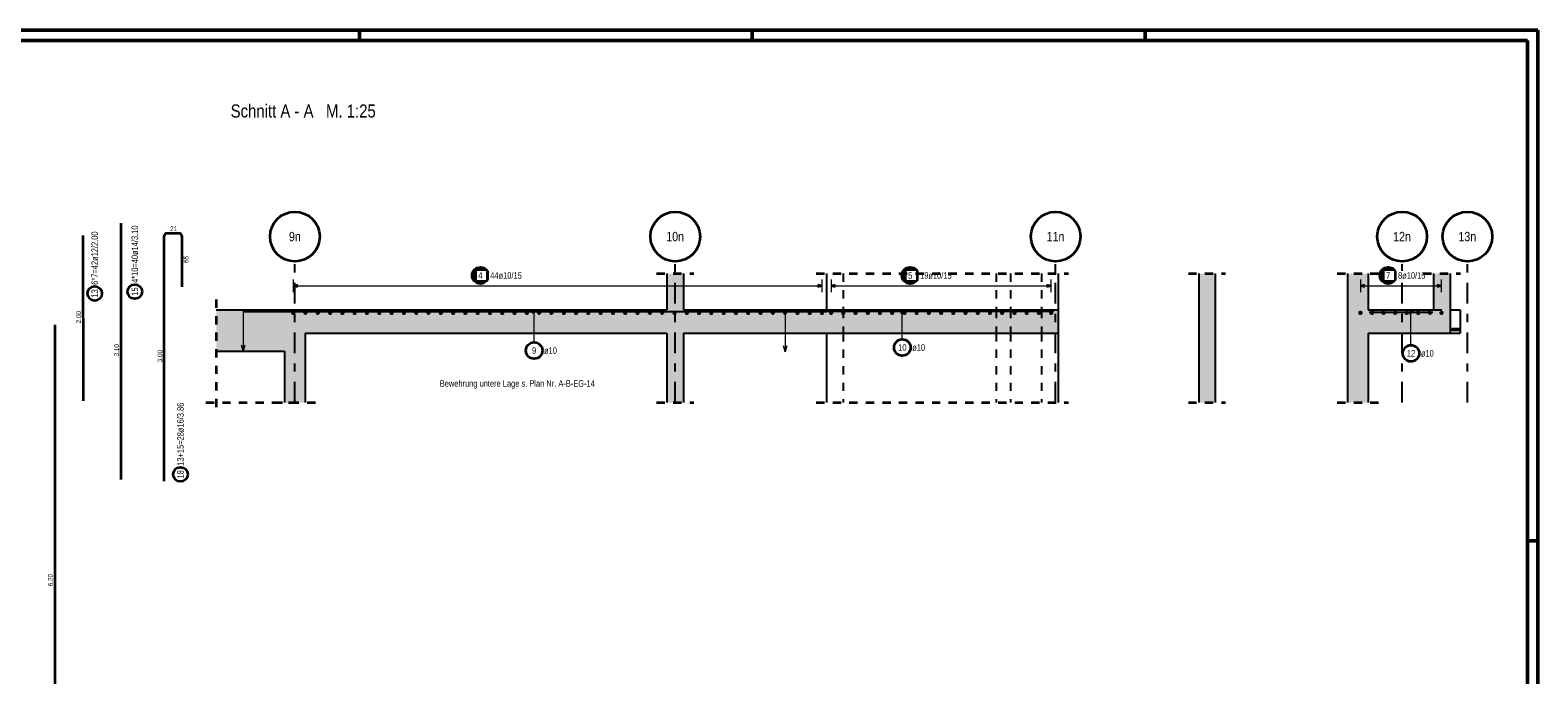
# Model space of a CAD drawing. Header units: millimetres. Extents: x -2.9 to 37.2, y -2.8 to 21.
# Tile 15 of 15: x 18 to 36.2, y 13.2 to 21. Entities that reach past the tile are written whole.
import ezdxf
from ezdxf.enums import TextEntityAlignment as Align

# ---------------------------------------------------------------- set-up
doc = ezdxf.new("R2010")
doc.units = ezdxf.units.MM
doc.linetypes.add('DASHDOTX2', pattern=[2, 1, -0.5, 0, -0.5])
doc.linetypes.add('HIDDEN', pattern=[0.375, 0.25, -0.125])
for name, color, linetype, lineweight in [('Achsen', 7, 'Continuous', 20), ('Mattenbewehrung', 7, 'Continuous', 20), ('Schraffuren', 7, 'Continuous', 20)]:
    doc.layers.add(name, color=color, linetype=linetype, lineweight=lineweight)
doc.styles.add('Arial Narrow', font='ARIALN.TTF')

msp = doc.modelspace()

# ---------------------------------------------------------------- hatches: boundary and pattern name
at = {"layer": 'Achsen', "lineweight": 25, "true_color": 0xffffff}
for points in [[(23.571904, 18.058546), (23.571837, 18.062385), (23.571636, 18.066219), (23.571301, 18.070044), (23.570833, 18.073855), (23.570233, 18.077647), (23.5695, 18.081416), (23.568636, 18.085157), (23.567642, 18.088866), (23.56652, 18.092538), (23.56527, 18.096168), (23.563894, 18.099753), (23.562394, 18.103287), (23.560771, 18.106767), (23.559028, 18.110188), (23.557166, 18.113546), (23.555189, 18.116837), (23.553098, 18.120057), (23.550896, 18.123202), (23.548585, 18.126269), (23.546169, 18.129253), (23.54365, 18.13215), (23.541031, 18.134958), (23.538316, 18.137673), (23.535508, 18.140292), (23.53261, 18.142811), (23.529626, 18.145227), (23.52656, 18.147538), (23.523415, 18.14974), (23.520195, 18.151831), (23.516904, 18.153809), (23.513546, 18.15567), (23.510124, 18.157413), (23.506645, 18.159036), (23.50311, 18.160536), (23.499526, 18.161912), (23.495896, 18.163162), (23.492224, 18.164285), (23.488515, 18.165279), (23.484774, 18.166142), (23.481005, 18.166875), (23.477213, 18.167475), (23.473402, 18.167943), (23.469577, 18.168278), (23.465743, 18.168479), (23.461904, 18.168546), (23.458065, 18.168479), (23.45423, 18.168278), (23.450406, 18.167943), (23.446595, 18.167475), (23.442802, 18.166875), (23.439033, 18.166142), (23.435292, 18.165279), (23.431584, 18.164285), (23.427912, 18.163162), (23.424281, 18.161912), (23.420697, 18.160536), (23.417163, 18.159036), (23.413683, 18.157413), (23.410262, 18.15567), (23.406904, 18.153809), (23.403613, 18.151831), (23.400392, 18.14974), (23.397247, 18.147538), (23.394181, 18.145227), (23.391197, 18.142811), (23.388299, 18.140292), (23.385491, 18.137673), (23.382776, 18.134958), (23.380158, 18.13215), (23.377639, 18.129253), (23.375222, 18.126269), (23.372912, 18.123202), (23.37071, 18.120057), (23.368618, 18.116837), (23.366641, 18.113546), (23.364779, 18.110188), (23.363036, 18.106767), (23.361414, 18.103287), (23.359913, 18.099753), (23.358537, 18.096168), (23.357287, 18.092538), (23.356165, 18.088866), (23.355171, 18.085157), (23.354307, 18.081416), (23.353575, 18.077647), (23.352974, 18.073855), (23.352506, 18.070044), (23.352172, 18.066219), (23.351971, 18.062385), (23.351904, 18.058546), (23.351971, 18.054707), (23.352172, 18.050873), (23.352506, 18.047048), (23.352974, 18.043237), (23.353575, 18.039445), (23.354307, 18.035676), (23.355171, 18.031935), (23.356165, 18.028226), (23.357287, 18.024554), (23.358537, 18.020924), (23.359913, 18.017339), (23.361414, 18.013805), (23.363036, 18.010325), (23.364779, 18.006904), (23.366641, 18.003546), (23.368618, 18.000255), (23.37071, 17.997035), (23.372912, 17.99389), (23.375222, 17.990823), (23.377639, 17.987839), (23.380158, 17.984942), (23.382776, 17.982134), (23.385491, 17.979419), (23.388299, 17.9768), (23.391197, 17.974281), (23.394181, 17.971865), (23.397247, 17.969554), (23.400392, 17.967352), (23.403613, 17.965261), (23.406904, 17.963283), (23.410262, 17.961422), (23.413683, 17.959679), (23.417163, 17.958056), (23.420697, 17.956556), (23.424281, 17.95518), (23.427912, 17.95393), (23.431584, 17.952807), (23.435292, 17.951813), (23.439033, 17.95095), (23.442802, 17.950217), (23.446595, 17.949617), (23.450406, 17.949149), (23.45423, 17.948814), (23.458065, 17.948613), (23.461904, 17.948546), (23.465743, 17.948613), (23.469577, 17.948814), (23.473402, 17.949149), (23.477213, 17.949617), (23.481005, 17.950217), (23.484774, 17.95095), (23.488515, 17.951813), (23.492224, 17.952807), (23.495896, 17.95393), (23.499526, 17.95518), (23.50311, 17.956556), (23.506645, 17.958056), (23.510124, 17.959679), (23.513546, 17.961422), (23.516904, 17.963283), (23.520195, 17.965261), (23.523415, 17.967352), (23.52656, 17.969554), (23.529626, 17.971865), (23.53261, 17.974281), (23.535508, 17.9768), (23.538316, 17.979419), (23.541031, 17.982134), (23.54365, 17.984942), (23.546169, 17.987839), (23.548585, 17.990823), (23.550896, 17.99389), (23.553098, 17.997035), (23.555189, 18.000255), (23.557166, 18.003546), (23.559028, 18.006904), (23.560771, 18.010325), (23.562394, 18.013805), (23.563894, 18.017339), (23.56527, 18.020924), (23.56652, 18.024554), (23.567642, 18.028226), (23.568636, 18.031935), (23.5695, 18.035676), (23.570233, 18.039445), (23.570833, 18.043237), (23.571301, 18.047048), (23.571636, 18.050873)], [(28.769671, 18.058546), (28.769604, 18.062385), (28.769404, 18.066219), (28.769069, 18.070044), (28.768601, 18.073855), (28.768, 18.077647), (28.767268, 18.081416), (28.766404, 18.085157), (28.76541, 18.088866), (28.764288, 18.092538), (28.763038, 18.096168), (28.761662, 18.099753), (28.760161, 18.103287), (28.758539, 18.106767), (28.756796, 18.110188), (28.754934, 18.113546), (28.752957, 18.116837), (28.750866, 18.120057), (28.748663, 18.123202), (28.746353, 18.126269), (28.743936, 18.129253), (28.741417, 18.13215), (28.738799, 18.134958), (28.736084, 18.137673), (28.733276, 18.140292), (28.730378, 18.142811), (28.727394, 18.145227), (28.724328, 18.147538), (28.721183, 18.14974), (28.717963, 18.151831), (28.714671, 18.153809), (28.711313, 18.15567), (28.707892, 18.157413), (28.704413, 18.159036), (28.700878, 18.160536), (28.697294, 18.161912), (28.693663, 18.163162), (28.689992, 18.164285), (28.686283, 18.165279), (28.682542, 18.166142), (28.678773, 18.166875), (28.674981, 18.167475), (28.67117, 18.167943), (28.667345, 18.168278), (28.66351, 18.168479), (28.659671, 18.168546), (28.655833, 18.168479), (28.651998, 18.168278), (28.648173, 18.167943), (28.644362, 18.167475), (28.64057, 18.166875), (28.636801, 18.166142), (28.63306, 18.165279), (28.629351, 18.164285), (28.62568, 18.163162), (28.622049, 18.161912), (28.618465, 18.160536), (28.61493, 18.159036), (28.611451, 18.157413), (28.60803, 18.15567), (28.604671, 18.153809), (28.60138, 18.151831), (28.59816, 18.14974), (28.595015, 18.147538), (28.591949, 18.145227), (28.588965, 18.142811), (28.586067, 18.140292), (28.583259, 18.137673), (28.580544, 18.134958), (28.577926, 18.13215), (28.575407, 18.129253), (28.57299, 18.126269), (28.57068, 18.123202), (28.568477, 18.120057), (28.566386, 18.116837), (28.564409, 18.113546), (28.562547, 18.110188), (28.560804, 18.106767), (28.559181, 18.103287), (28.557681, 18.099753), (28.556305, 18.096168), (28.555055, 18.092538), (28.553933, 18.088866), (28.552939, 18.085157), (28.552075, 18.081416), (28.551343, 18.077647), (28.550742, 18.073855), (28.550274, 18.070044), (28.549939, 18.066219), (28.549738, 18.062385), (28.549671, 18.058546), (28.549738, 18.054707), (28.549939, 18.050873), (28.550274, 18.047048), (28.550742, 18.043237), (28.551343, 18.039445), (28.552075, 18.035676), (28.552939, 18.031935), (28.553933, 18.028226), (28.555055, 18.024554), (28.556305, 18.020924), (28.557681, 18.017339), (28.559181, 18.013805), (28.560804, 18.010325), (28.562547, 18.006904), (28.564409, 18.003546), (28.566386, 18.000255), (28.568477, 17.997035), (28.57068, 17.99389), (28.57299, 17.990823), (28.575407, 17.987839), (28.577926, 17.984942), (28.580544, 17.982134), (28.583259, 17.979419), (28.586067, 17.9768), (28.588965, 17.974281), (28.591949, 17.971865), (28.595015, 17.969554), (28.59816, 17.967352), (28.60138, 17.965261), (28.604671, 17.963283), (28.60803, 17.961422), (28.611451, 17.959679), (28.61493, 17.958056), (28.618465, 17.956556), (28.622049, 17.95518), (28.62568, 17.95393), (28.629351, 17.952807), (28.63306, 17.951813), (28.636801, 17.95095), (28.64057, 17.950217), (28.644362, 17.949617), (28.648173, 17.949149), (28.651998, 17.948814), (28.655833, 17.948613), (28.659671, 17.948546), (28.66351, 17.948613), (28.667345, 17.948814), (28.67117, 17.949149), (28.674981, 17.949617), (28.678773, 17.950217), (28.682542, 17.95095), (28.686283, 17.951813), (28.689992, 17.952807), (28.693663, 17.95393), (28.697294, 17.95518), (28.700878, 17.956556), (28.704413, 17.958056), (28.707892, 17.959679), (28.711313, 17.961422), (28.714671, 17.963283), (28.717963, 17.965261), (28.721183, 17.967352), (28.724328, 17.969554), (28.727394, 17.971865), (28.730378, 17.974281), (28.733276, 17.9768), (28.736084, 17.979419), (28.738799, 17.982134), (28.741417, 17.984942), (28.743936, 17.987839), (28.746353, 17.990823), (28.748663, 17.99389), (28.750866, 17.997035), (28.752957, 18.000255), (28.754934, 18.003546), (28.756796, 18.006904), (28.758539, 18.010325), (28.760161, 18.013805), (28.761662, 18.017339), (28.763038, 18.020924), (28.764288, 18.024554), (28.76541, 18.028226), (28.766404, 18.031935), (28.767268, 18.035676), (28.768, 18.039445), (28.768601, 18.043237), (28.769069, 18.047048), (28.769404, 18.050873)], [(34.549393, 18.058546), (34.549326, 18.062385), (34.549125, 18.066219), (34.548791, 18.070044), (34.548323, 18.073855), (34.547722, 18.077647), (34.54699, 18.081416), (34.546126, 18.085157), (34.545132, 18.088866), (34.544009, 18.092538), (34.542759, 18.096168), (34.541384, 18.099753), (34.539883, 18.103287), (34.538261, 18.106767), (34.536518, 18.110188), (34.534656, 18.113546), (34.532679, 18.116837), (34.530587, 18.120057), (34.528385, 18.123202), (34.526074, 18.126269), (34.523658, 18.129253), (34.521139, 18.13215), (34.518521, 18.134958), (34.515806, 18.137673), (34.512998, 18.140292), (34.5101, 18.142811), (34.507116, 18.145227), (34.50405, 18.147538), (34.500904, 18.14974), (34.497684, 18.151831), (34.494393, 18.153809), (34.491035, 18.15567), (34.487614, 18.157413), (34.484134, 18.159036), (34.4806, 18.160536), (34.477015, 18.161912), (34.473385, 18.163162), (34.469713, 18.164285), (34.466005, 18.165279), (34.462264, 18.166142), (34.458495, 18.166875), (34.454702, 18.167475), (34.450891, 18.167943), (34.447066, 18.168278), (34.443232, 18.168479), (34.439393, 18.168546), (34.435554, 18.168479), (34.43172, 18.168278), (34.427895, 18.167943), (34.424084, 18.167475), (34.420292, 18.166875), (34.416523, 18.166142), (34.412782, 18.165279), (34.409073, 18.164285), (34.405401, 18.163162), (34.401771, 18.161912), (34.398187, 18.160536), (34.394652, 18.159036), (34.391172, 18.157413), (34.387751, 18.15567), (34.384393, 18.153809), (34.381102, 18.151831), (34.377882, 18.14974), (34.374737, 18.147538), (34.371671, 18.145227), (34.368687, 18.142811), (34.365789, 18.140292), (34.362981, 18.137673), (34.360266, 18.134958), (34.357647, 18.13215), (34.355128, 18.129253), (34.352712, 18.126269), (34.350401, 18.123202), (34.348199, 18.120057), (34.346108, 18.116837), (34.34413, 18.113546), (34.342269, 18.110188), (34.340526, 18.106767), (34.338903, 18.103287), (34.337403, 18.099753), (34.336027, 18.096168), (34.334777, 18.092538), (34.333654, 18.088866), (34.332661, 18.085157), (34.331797, 18.081416), (34.331064, 18.077647), (34.330464, 18.073855), (34.329996, 18.070044), (34.329661, 18.066219), (34.32946, 18.062385), (34.329393, 18.058546), (34.32946, 18.054707), (34.329661, 18.050873), (34.329996, 18.047048), (34.330464, 18.043237), (34.331064, 18.039445), (34.331797, 18.035676), (34.332661, 18.031935), (34.333654, 18.028226), (34.334777, 18.024554), (34.336027, 18.020924), (34.337403, 18.017339), (34.338903, 18.013805), (34.340526, 18.010325), (34.342269, 18.006904), (34.34413, 18.003546), (34.346108, 18.000255), (34.348199, 17.997035), (34.350401, 17.99389), (34.352712, 17.990823), (34.355128, 17.987839), (34.357647, 17.984942), (34.360266, 17.982134), (34.362981, 17.979419), (34.365789, 17.9768), (34.368687, 17.974281), (34.371671, 17.971865), (34.374737, 17.969554), (34.377882, 17.967352), (34.381102, 17.965261), (34.384393, 17.963283), (34.387751, 17.961422), (34.391172, 17.959679), (34.394652, 17.958056), (34.398187, 17.956556), (34.401771, 17.95518), (34.405401, 17.95393), (34.409073, 17.952807), (34.412782, 17.951813), (34.416523, 17.95095), (34.420292, 17.950217), (34.424084, 17.949617), (34.427895, 17.949149), (34.43172, 17.948814), (34.435554, 17.948613), (34.439393, 17.948546), (34.443232, 17.948613), (34.447066, 17.948814), (34.450891, 17.949149), (34.454702, 17.949617), (34.458495, 17.950217), (34.462264, 17.95095), (34.466005, 17.951813), (34.469713, 17.952807), (34.473385, 17.95393), (34.477015, 17.95518), (34.4806, 17.956556), (34.484134, 17.958056), (34.487614, 17.959679), (34.491035, 17.961422), (34.494393, 17.963283), (34.497684, 17.965261), (34.500904, 17.967352), (34.50405, 17.969554), (34.507116, 17.971865), (34.5101, 17.974281), (34.512998, 17.9768), (34.515806, 17.979419), (34.518521, 17.982134), (34.521139, 17.984942), (34.523658, 17.987839), (34.526074, 17.990823), (34.528385, 17.99389), (34.530587, 17.997035), (34.532679, 18.000255), (34.534656, 18.003546), (34.536518, 18.006904), (34.538261, 18.010325), (34.539883, 18.013805), (34.541384, 18.017339), (34.542759, 18.020924), (34.544009, 18.024554), (34.545132, 18.028226), (34.546126, 18.031935), (34.54699, 18.035676), (34.547722, 18.039445), (34.548323, 18.043237), (34.548791, 18.047048), (34.549125, 18.050873)]]:
    msp.add_hatch(color=7, dxfattribs=at).paths.add_polyline_path(points)
at = {"layer": 'Schraffuren', "lineweight": 25, "true_color": 0xd7ffd7}
for points in [[(25.718905, 17.642004), (25.918905, 17.642004), (25.918906, 18.080661), (25.718906, 18.080661)], [(32.148849, 17.642004), (32.348849, 17.642004), (32.348849, 18.080661), (32.148849, 18.080661)], [(33.948849, 17.642004), (34.198849, 17.642004), (34.198849, 18.080661), (33.948849, 18.080661)], [(34.989203, 17.642004), (35.189203, 17.642004), (35.189203, 18.080661), (34.989203, 18.080661)], [(20.26728, 17.142004), (21.343849, 17.142004), (21.343849, 17.642004), (20.26728, 17.642004)], [(21.343849, 17.362004), (30.448849, 17.362004), (30.448849, 17.642004), (21.343849, 17.642004)], [(32.148849, 17.362004), (32.348666, 17.362004), (32.348666, 17.642004), (32.148849, 17.642004)], [(33.948849, 17.362004), (35.189203, 17.362004), (35.189203, 17.642004), (33.948849, 17.642004)], [(25.718906, 16.5204), (25.918906, 16.5204), (25.918906, 17.362004), (25.718906, 17.362004)], [(32.148849, 16.5204), (32.348849, 16.5204), (32.348849, 17.362004), (32.148849, 17.362004)], [(33.949025, 16.5204), (34.199025, 16.5204), (34.199025, 17.361997), (33.949025, 17.362004)], [(21.093849, 16.5204), (21.343849, 16.5204), (21.343849, 17.142004), (21.093849, 17.142004)]]:
    msp.add_hatch(color=254, dxfattribs=at).paths.add_polyline_path(points)

# ---------------------------------------------------------------- linework, layer by layer
at = {"color": 4, "linetype": 'Continuous', "lineweight": 50}
for p, q in [((36.25, 21.025), (0, 21.025)), ((22, 21.025), (22, 20.9)), ((26.75, 21.025), (26.75, 20.9)), ((31.5, 21.025), (31.5, 20.9)), ((36.25, 0), (36.25, 21.025)), ((36.125, 20.9), (0.5, 20.9)), ((36.125, 0.125), (36.125, 20.9)), ((36.25, 14.85), (36.125, 14.85))]:
    msp.add_line(p, q, dxfattribs=at)
at = {"color": 2, "linetype": 'HIDDEN', "lineweight": 35, "ltscale": 0.25}
for p, q in [((25.593905, 18.080661), (26.043905, 18.080661)), ((32.023849, 18.080661), (32.473849, 18.080661)), ((33.823849, 18.080661), (34.323849, 18.080661)), ((20.26728, 17.767004), (20.26728, 16.3954)), ((20.14228, 16.5204), (21.218843, 16.5204)), ((20.968843, 16.5204), (21.468849, 16.5204)), ((25.593906, 16.5204), (26.043906, 16.5204)), ((27.523849, 16.5204), (30.573849, 16.5204)), ((32.023849, 16.5204), (32.473849, 16.5204)), ((33.824025, 16.5204), (34.324025, 16.5204))]:
    msp.add_line(p, q, dxfattribs=at)
at = {"color": 3, "linetype": 'Continuous', "lineweight": 25}
for p, q in [((27.648849, 18.080661), (27.648849, 17.642004)), ((30.448849, 18.080661), (30.448849, 17.642004)), ((35.189203, 17.642004), (35.309203, 17.642004)), ((35.309203, 17.642004), (35.309203, 17.362004)), ((27.648849, 17.361998), (27.648849, 16.5204)), ((30.448849, 17.362004), (30.448849, 16.5204)), ((35.189203, 17.362004), (35.309203, 17.362004))]:
    msp.add_line(p, q, dxfattribs=at)
at = {"color": 3, "linetype": 'HIDDEN', "lineweight": 25, "ltscale": 0.25}
for p, q in [((27.848849, 18.080661), (27.848849, 17.642004)), ((29.69871, 18.080661), (29.69871, 17.642004)), ((29.873712, 18.080661), (29.873712, 17.642004)), ((30.248849, 18.080661), (30.248849, 17.642004)), ((27.848707, 17.642004), (27.848707, 17.362004)), ((29.69871, 17.642004), (29.69871, 17.362004)), ((29.873712, 17.642004), (29.873712, 17.362004)), ((30.248711, 17.642004), (30.248711, 17.362004)), ((34.989203, 17.642004), (35.189203, 17.642004)), ((27.848849, 17.361998), (27.848849, 16.5204)), ((29.69871, 17.362004), (29.69871, 16.5204)), ((29.873712, 17.362004), (29.873712, 16.5204)), ((30.248849, 17.361998), (30.248849, 16.5204)), ((35.199184, 17.414322), (35.199184, 17.413527)), ((35.309203, 17.414225), (35.199184, 17.414223)), ((35.199184, 17.413527), (35.199184, 17.411254)), ((35.199184, 17.411254), (35.199184, 17.40785)), ((35.199184, 17.40785), (35.199184, 17.403833)), ((35.199184, 17.403833), (35.199184, 17.399814)), ((35.199184, 17.399814), (35.199184, 17.396405)), ((35.199184, 17.396405), (35.199184, 17.394126)), ((35.199184, 17.394126), (35.199185, 17.393322)), ((35.309203, 17.393225), (35.199184, 17.393223)), ((35.199185, 17.393322), (35.199185, 17.393223))]:
    msp.add_line(p, q, dxfattribs=at)
at = {"layer": 'Achsen', "color": 2, "linetype": 'Continuous', "lineweight": 35}
for p, q in [((19.115649, 18.690402), (19.115649, 15.590402)), ((18.656667, 18.540362), (18.657661, 16.540855)), ((19.640112, 15.570412), (19.640112, 18.538412)), ((19.672112, 18.570412), (19.818107, 18.570412)), ((19.850107, 18.538412), (19.85011, 17.920412)), ((18.315696, 17.46118), (18.315696, 11.26118))]:
    msp.add_line(p, q, dxfattribs=at)
at = {"layer": 'Achsen', "color": 3, "linetype": 'DASHDOTX2', "lineweight": 25, "ltscale": 0.25}
for p, q in [((21.218898, 16.5204), (21.218898, 18.229064)), ((25.818898, 16.5204), (25.818898, 18.229064)), ((30.418898, 16.5204), (30.418898, 18.229064)), ((34.608898, 16.5204), (34.608898, 18.229064)), ((35.398898, 16.5204), (35.398898, 18.229064))]:
    msp.add_line(p, q, dxfattribs=at)
at = {"layer": 'Achsen', "color": 5, "linetype": 'Continuous', "lineweight": 18}
for p, q in [((21.198849, 18.008546), (21.198849, 17.858546)), ((21.198849, 17.933546), (27.593844, 17.933546)), ((27.593844, 17.858546), (27.593844, 18.008546)), ((27.703849, 18.008546), (27.703849, 17.858546)), ((27.703849, 17.933546), (30.363896, 17.933546)), ((30.363896, 17.858546), (30.363896, 18.008546)), ((34.104025, 18.008546), (34.104025, 17.858546)), ((34.104025, 17.933546), (35.084203, 17.933546)), ((35.084203, 17.858546), (35.084203, 18.008546)), ((24.112205, 17.250751), (24.112205, 17.647004)), ((28.564662, 17.287246), (28.564662, 17.647004)), ((34.716015, 17.217124), (34.716015, 17.637004))]:
    msp.add_line(p, q, dxfattribs=at)
at = {"layer": 'Achsen', "color": 3, "linetype": 'Continuous', "lineweight": 25}
for p, q in [((21.248849, 17.946943), (21.198849, 17.933546)), ((21.198849, 17.933546), (21.248849, 17.920149)), ((27.593844, 17.933546), (27.543844, 17.946943)), ((27.543844, 17.920149), (27.593844, 17.933546)), ((27.753849, 17.946943), (27.703849, 17.933546)), ((27.703849, 17.933546), (27.753849, 17.920149)), ((30.363896, 17.933546), (30.313896, 17.946943)), ((30.313896, 17.920149), (30.363896, 17.933546)), ((34.154025, 17.946943), (34.104025, 17.933546)), ((34.104025, 17.933546), (34.154025, 17.920149)), ((35.084203, 17.933546), (35.034203, 17.946943)), ((35.034203, 17.920149), (35.084203, 17.933546)), ((20.598849, 17.622004), (27.648849, 17.622004)), ((24.134303, 17.644102), (24.090108, 17.599907)), ((30.398849, 17.622004), (27.098849, 17.622004)), ((27.648849, 17.622004), (27.648849, 17.622004)), ((28.58676, 17.644102), (28.542565, 17.599907)), ((34.979203, 17.612004), (34.208849, 17.612004)), ((34.738112, 17.634102), (34.693918, 17.589907))]:
    msp.add_line(p, q, dxfattribs=at)
at = {"layer": 'Achsen', "color": 9, "linetype": 'Continuous', "lineweight": 0}
for p, q in [((20.593843, 17.642004), (20.593843, 17.142004)), ((27.148849, 17.642004), (27.148849, 17.134179)), ((20.593843, 17.142004), (20.573746, 17.217004)), ((20.613939, 17.217004), (20.593843, 17.142004)), ((27.148849, 17.134179), (27.128753, 17.209179)), ((27.168945, 17.209179), (27.148849, 17.134179))]:
    msp.add_line(p, q, dxfattribs=at)
at = {"layer": 'Achsen', "color": 2, "linetype": 'Continuous', "lineweight": 35}
for centre, radius in [((21.218859, 18.529064), 0.3), ((25.818859, 18.529064), 0.3), ((30.418859, 18.529064), 0.3), ((34.608859, 18.529064), 0.3), ((35.398859, 18.529064), 0.3), ((23.461904, 18.058546), 0.1), ((28.659671, 18.058546), 0.1), ((34.439393, 18.058546), 0.1), ((18.797887, 17.841029), 0.0875), ((19.282933, 17.863123), 0.0875), ((24.112205, 17.150751), 0.1), ((28.564662, 17.187246), 0.1), ((34.716015, 17.117124), 0.1), ((19.835028, 15.652561), 0.0875)]:
    msp.add_circle(centre, radius, dxfattribs=at)
at = {"layer": 'Achsen', "color": 4, "linetype": 'Continuous', "lineweight": 50}
for centre, radius in [((21.198849, 17.606999), 0.005), ((21.198849, 17.606999), 0.005), ((21.198849, 17.606999), 0.0045), ((21.198849, 17.606999), 0.0035), ((21.198849, 17.606999), 0.0025), ((21.198849, 17.606999), 0.0015), ((21.198849, 17.606999), 0.0005), ((21.34757, 17.606999), 0.005), ((21.34757, 17.606999), 0.005), ((21.34757, 17.606999), 0.0045), ((21.34757, 17.606999), 0.0035), ((21.34757, 17.606999), 0.0025), ((21.34757, 17.606999), 0.0015), ((21.34757, 17.606999), 0.0005), ((21.496291, 17.606999), 0.005), ((21.496291, 17.606999), 0.005), ((21.496291, 17.606999), 0.0045), ((21.496291, 17.606999), 0.0035), ((21.496291, 17.606999), 0.0025), ((21.496291, 17.606999), 0.0015), ((21.496291, 17.606999), 0.0005), ((21.645011, 17.606999), 0.005), ((21.645011, 17.606999), 0.005), ((21.645011, 17.606999), 0.0045), ((21.645011, 17.606999), 0.0035), ((21.645011, 17.606999), 0.0025), ((21.645011, 17.606999), 0.0015), ((21.645011, 17.606999), 0.0005), ((21.793732, 17.606999), 0.005), ((21.793732, 17.606999), 0.005), ((21.793732, 17.606999), 0.0045), ((21.793732, 17.606999), 0.0035), ((21.793732, 17.606999), 0.0025), ((21.793732, 17.606999), 0.0015), ((21.793732, 17.606999), 0.0005), ((21.942453, 17.606999), 0.005), ((21.942453, 17.606999), 0.005), ((21.942453, 17.606999), 0.0045), ((21.942453, 17.606999), 0.0035), ((21.942453, 17.606999), 0.0025), ((21.942453, 17.606999), 0.0015), ((21.942453, 17.606999), 0.0005), ((22.091174, 17.606999), 0.005), ((22.091174, 17.606999), 0.005), ((22.091174, 17.606999), 0.0045), ((22.091174, 17.606999), 0.0035), ((22.091174, 17.606999), 0.0025), ((22.091174, 17.606999), 0.0015), ((22.091174, 17.606999), 0.0005), ((22.239895, 17.606999), 0.005), ((22.239895, 17.606999), 0.005), ((22.239895, 17.606999), 0.0045), ((22.239895, 17.606999), 0.0035), ((22.239895, 17.606999), 0.0025), ((22.239895, 17.606999), 0.0015), ((22.239895, 17.606999), 0.0005), ((22.388616, 17.606999), 0.005), ((22.388616, 17.606999), 0.005), ((22.388616, 17.606999), 0.0045), ((22.388616, 17.606999), 0.0035), ((22.388616, 17.606999), 0.0025), ((22.388616, 17.606999), 0.0015), ((22.388616, 17.606999), 0.0005), ((22.537336, 17.606999), 0.005), ((22.537336, 17.606999), 0.005), ((22.537336, 17.606999), 0.0045), ((22.537336, 17.606999), 0.0035), ((22.537336, 17.606999), 0.0025), ((22.537336, 17.606999), 0.0015), ((22.537336, 17.606999), 0.0005), ((22.686057, 17.606999), 0.005), ((22.686057, 17.606999), 0.005), ((22.686057, 17.606999), 0.0045), ((22.686057, 17.606999), 0.0035), ((22.686057, 17.606999), 0.0025), ((22.686057, 17.606999), 0.0015), ((22.686057, 17.606999), 0.0005), ((22.834778, 17.606999), 0.005), ((22.834778, 17.606999), 0.005), ((22.834778, 17.606999), 0.0045), ((22.834778, 17.606999), 0.0035), ((22.834778, 17.606999), 0.0025), ((22.834778, 17.606999), 0.0015), ((22.834778, 17.606999), 0.0005), ((22.983499, 17.606999), 0.005), ((22.983499, 17.606999), 0.005), ((22.983499, 17.606999), 0.0045), ((22.983499, 17.606999), 0.0035), ((22.983499, 17.606999), 0.0025), ((22.983499, 17.606999), 0.0015), ((22.983499, 17.606999), 0.0005), ((23.13222, 17.606999), 0.005), ((23.13222, 17.606999), 0.005), ((23.13222, 17.606999), 0.0045), ((23.13222, 17.606999), 0.0035), ((23.13222, 17.606999), 0.0025), ((23.13222, 17.606999), 0.0015), ((23.13222, 17.606999), 0.0005), ((23.280941, 17.606999), 0.005), ((23.280941, 17.606999), 0.005), ((23.280941, 17.606999), 0.0045), ((23.280941, 17.606999), 0.0035), ((23.280941, 17.606999), 0.0025), ((23.280941, 17.606999), 0.0015), ((23.280941, 17.606999), 0.0005), ((23.429661, 17.606999), 0.005), ((23.429661, 17.606999), 0.005), ((23.429661, 17.606999), 0.0045), ((23.429661, 17.606999), 0.0035), ((23.429661, 17.606999), 0.0025), ((23.429661, 17.606999), 0.0015), ((23.429661, 17.606999), 0.0005), ((23.578382, 17.606999), 0.005), ((23.578382, 17.606999), 0.005), ((23.578382, 17.606999), 0.0045), ((23.578382, 17.606999), 0.0035), ((23.578382, 17.606999), 0.0025), ((23.578382, 17.606999), 0.0015), ((23.578382, 17.606999), 0.0005), ((23.727103, 17.606999), 0.005), ((23.727103, 17.606999), 0.005), ((23.727103, 17.606999), 0.0045), ((23.727103, 17.606999), 0.0035), ((23.727103, 17.606999), 0.0025), ((23.727103, 17.606999), 0.0015), ((23.727103, 17.606999), 0.0005), ((23.875824, 17.606999), 0.005), ((23.875824, 17.606999), 0.005), ((23.875824, 17.606999), 0.0045), ((23.875824, 17.606999), 0.0035), ((23.875824, 17.606999), 0.0025), ((23.875824, 17.606999), 0.0015), ((23.875824, 17.606999), 0.0005), ((24.024545, 17.606999), 0.005), ((24.024545, 17.606999), 0.005), ((24.024545, 17.606999), 0.0045), ((24.024545, 17.606999), 0.0035), ((24.024545, 17.606999), 0.0025), ((24.024545, 17.606999), 0.0015), ((24.024545, 17.606999), 0.0005), ((24.173265, 17.606999), 0.005), ((24.173265, 17.606999), 0.005), ((24.173265, 17.606999), 0.0045), ((24.173265, 17.606999), 0.0035), ((24.173265, 17.606999), 0.0025), ((24.173265, 17.606999), 0.0015), ((24.173265, 17.606999), 0.0005), ((24.321986, 17.606999), 0.005), ((24.321986, 17.606999), 0.005), ((24.321986, 17.606999), 0.0045), ((24.321986, 17.606999), 0.0035), ((24.321986, 17.606999), 0.0025), ((24.321986, 17.606999), 0.0015), ((24.321986, 17.606999), 0.0005), ((24.470707, 17.606999), 0.005), ((24.470707, 17.606999), 0.005), ((24.470707, 17.606999), 0.0045), ((24.470707, 17.606999), 0.0035), ((24.470707, 17.606999), 0.0025), ((24.470707, 17.606999), 0.0015), ((24.470707, 17.606999), 0.0005), ((24.619428, 17.606999), 0.005), ((24.619428, 17.606999), 0.005), ((24.619428, 17.606999), 0.0045), ((24.619428, 17.606999), 0.0035), ((24.619428, 17.606999), 0.0025), ((24.619428, 17.606999), 0.0015), ((24.619428, 17.606999), 0.0005), ((24.768149, 17.606999), 0.005), ((24.768149, 17.606999), 0.005), ((24.768149, 17.606999), 0.0045), ((24.768149, 17.606999), 0.0035), ((24.768149, 17.606999), 0.0025), ((24.768149, 17.606999), 0.0015), ((24.768149, 17.606999), 0.0005), ((24.91687, 17.606999), 0.005), ((24.91687, 17.606999), 0.005), ((24.91687, 17.606999), 0.0045), ((24.91687, 17.606999), 0.0035), ((24.91687, 17.606999), 0.0025), ((24.91687, 17.606999), 0.0015), ((24.91687, 17.606999), 0.0005), ((25.06559, 17.606999), 0.005), ((25.06559, 17.606999), 0.005), ((25.06559, 17.606999), 0.0045), ((25.06559, 17.606999), 0.0035), ((25.06559, 17.606999), 0.0025), ((25.06559, 17.606999), 0.0015), ((25.06559, 17.606999), 0.0005), ((25.214311, 17.606999), 0.005), ((25.214311, 17.606999), 0.005), ((25.214311, 17.606999), 0.0045), ((25.214311, 17.606999), 0.0035), ((25.214311, 17.606999), 0.0025), ((25.214311, 17.606999), 0.0015), ((25.214311, 17.606999), 0.0005), ((25.363032, 17.606999), 0.005), ((25.363032, 17.606999), 0.005), ((25.363032, 17.606999), 0.0045), ((25.363032, 17.606999), 0.0035), ((25.363032, 17.606999), 0.0025), ((25.363032, 17.606999), 0.0015), ((25.363032, 17.606999), 0.0005), ((25.511753, 17.606999), 0.005), ((25.511753, 17.606999), 0.005), ((25.511753, 17.606999), 0.0045), ((25.511753, 17.606999), 0.0035), ((25.511753, 17.606999), 0.0025), ((25.511753, 17.606999), 0.0015), ((25.511753, 17.606999), 0.0005), ((25.660474, 17.606999), 0.005), ((25.660474, 17.606999), 0.005), ((25.660474, 17.606999), 0.0045), ((25.660474, 17.606999), 0.0035), ((25.660474, 17.606999), 0.0025), ((25.660474, 17.606999), 0.0015), ((25.660474, 17.606999), 0.0005), ((25.809195, 17.606999), 0.005), ((25.809195, 17.606999), 0.005), ((25.809195, 17.606999), 0.0045), ((25.809195, 17.606999), 0.0035), ((25.809195, 17.606999), 0.0025), ((25.809195, 17.606999), 0.0015), ((25.809195, 17.606999), 0.0005), ((25.957915, 17.606999), 0.005), ((25.957915, 17.606999), 0.005), ((25.957915, 17.606999), 0.0045), ((25.957915, 17.606999), 0.0035), ((25.957915, 17.606999), 0.0025), ((25.957915, 17.606999), 0.0015), ((25.957915, 17.606999), 0.0005), ((26.106636, 17.606999), 0.005), ((26.106636, 17.606999), 0.005), ((26.106636, 17.606999), 0.0045), ((26.106636, 17.606999), 0.0035), ((26.106636, 17.606999), 0.0025), ((26.106636, 17.606999), 0.0015), ((26.106636, 17.606999), 0.0005), ((26.255357, 17.606999), 0.005), ((26.255357, 17.606999), 0.005), ((26.255357, 17.606999), 0.0045), ((26.255357, 17.606999), 0.0035), ((26.255357, 17.606999), 0.0025), ((26.255357, 17.606999), 0.0015), ((26.255357, 17.606999), 0.0005), ((26.404078, 17.606999), 0.005), ((26.404078, 17.606999), 0.005), ((26.404078, 17.606999), 0.0045), ((26.404078, 17.606999), 0.0035), ((26.404078, 17.606999), 0.0025), ((26.404078, 17.606999), 0.0015), ((26.404078, 17.606999), 0.0005), ((26.552799, 17.606999), 0.005), ((26.552799, 17.606999), 0.005), ((26.552799, 17.606999), 0.0045), ((26.552799, 17.606999), 0.0035), ((26.552799, 17.606999), 0.0025), ((26.552799, 17.606999), 0.0015), ((26.552799, 17.606999), 0.0005), ((26.701519, 17.606999), 0.005), ((26.701519, 17.606999), 0.005), ((26.701519, 17.606999), 0.0045), ((26.701519, 17.606999), 0.0035), ((26.701519, 17.606999), 0.0025), ((26.701519, 17.606999), 0.0015), ((26.701519, 17.606999), 0.0005), ((26.85024, 17.606999), 0.005), ((26.85024, 17.606999), 0.005), ((26.85024, 17.606999), 0.0045), ((26.85024, 17.606999), 0.0035), ((26.85024, 17.606999), 0.0025), ((26.85024, 17.606999), 0.0015), ((26.85024, 17.606999), 0.0005), ((26.998961, 17.606999), 0.005), ((26.998961, 17.606999), 0.005), ((26.998961, 17.606999), 0.0045), ((26.998961, 17.606999), 0.0035), ((26.998961, 17.606999), 0.0025), ((26.998961, 17.606999), 0.0015), ((26.998961, 17.606999), 0.0005), ((27.147682, 17.606999), 0.005), ((27.147682, 17.606999), 0.005), ((27.147682, 17.606999), 0.0045), ((27.147682, 17.606999), 0.0035), ((27.147682, 17.606999), 0.0025), ((27.147682, 17.606999), 0.0015), ((27.147682, 17.606999), 0.0005), ((27.296403, 17.606999), 0.005), ((27.296403, 17.606999), 0.005), ((27.296403, 17.606999), 0.0045), ((27.296403, 17.606999), 0.0035), ((27.296403, 17.606999), 0.0025), ((27.296403, 17.606999), 0.0015), ((27.296403, 17.606999), 0.0005), ((27.445124, 17.606999), 0.005), ((27.445124, 17.606999), 0.005), ((27.445124, 17.606999), 0.0045), ((27.445124, 17.606999), 0.0035), ((27.445124, 17.606999), 0.0025), ((27.445124, 17.606999), 0.0015), ((27.445124, 17.606999), 0.0005), ((27.593844, 17.606999), 0.005), ((27.593844, 17.606999), 0.005), ((27.593844, 17.606999), 0.0045), ((27.593844, 17.606999), 0.0035), ((27.593844, 17.606999), 0.0025), ((27.593844, 17.606999), 0.0015), ((27.593844, 17.606999), 0.0005), ((27.703849, 17.606998), 0.005), ((27.703849, 17.606998), 0.005), ((27.703849, 17.606998), 0.0045), ((27.703849, 17.606998), 0.0035), ((27.703849, 17.606998), 0.0025), ((27.703849, 17.606998), 0.0015), ((27.703849, 17.606998), 0.0005), ((27.851629, 17.606998), 0.005), ((27.851629, 17.606998), 0.005), ((27.851629, 17.606998), 0.0045), ((27.851629, 17.606998), 0.0035), ((27.851629, 17.606998), 0.0025), ((27.851629, 17.606998), 0.0015), ((27.851629, 17.606998), 0.0005), ((27.99941, 17.606998), 0.005), ((27.99941, 17.606998), 0.005), ((27.99941, 17.606998), 0.0045), ((27.99941, 17.606998), 0.0035), ((27.99941, 17.606998), 0.0025), ((27.99941, 17.606998), 0.0015), ((27.99941, 17.606998), 0.0005), ((28.14719, 17.606998), 0.005), ((28.14719, 17.606998), 0.005), ((28.14719, 17.606998), 0.0045), ((28.14719, 17.606998), 0.0035), ((28.14719, 17.606998), 0.0025), ((28.14719, 17.606998), 0.0015), ((28.14719, 17.606998), 0.0005), ((28.29497, 17.606998), 0.005), ((28.29497, 17.606998), 0.005), ((28.29497, 17.606998), 0.0045), ((28.29497, 17.606998), 0.0035), ((28.29497, 17.606998), 0.0025), ((28.29497, 17.606998), 0.0015), ((28.29497, 17.606998), 0.0005), ((28.442751, 17.606998), 0.005), ((28.442751, 17.606998), 0.005), ((28.442751, 17.606998), 0.0045), ((28.442751, 17.606998), 0.0035), ((28.442751, 17.606998), 0.0025), ((28.442751, 17.606998), 0.0015), ((28.442751, 17.606998), 0.0005), ((28.590531, 17.606998), 0.005), ((28.590531, 17.606998), 0.005), ((28.590531, 17.606998), 0.0045), ((28.590531, 17.606998), 0.0035), ((28.590531, 17.606998), 0.0025), ((28.590531, 17.606998), 0.0015), ((28.590531, 17.606998), 0.0005), ((28.738312, 17.606998), 0.005), ((28.738312, 17.606998), 0.005), ((28.738312, 17.606998), 0.0045), ((28.738312, 17.606998), 0.0035), ((28.738312, 17.606998), 0.0025), ((28.738312, 17.606998), 0.0015), ((28.738312, 17.606998), 0.0005), ((28.886092, 17.606998), 0.005), ((28.886092, 17.606998), 0.005), ((28.886092, 17.606998), 0.0045), ((28.886092, 17.606998), 0.0035), ((28.886092, 17.606998), 0.0025), ((28.886092, 17.606998), 0.0015), ((28.886092, 17.606998), 0.0005), ((29.033872, 17.606998), 0.005), ((29.033872, 17.606998), 0.005), ((29.033872, 17.606998), 0.0045), ((29.033872, 17.606998), 0.0035), ((29.033872, 17.606998), 0.0025), ((29.033872, 17.606998), 0.0015), ((29.033872, 17.606998), 0.0005), ((29.181653, 17.606998), 0.005), ((29.181653, 17.606998), 0.005), ((29.181653, 17.606998), 0.0045), ((29.181653, 17.606998), 0.0035), ((29.181653, 17.606998), 0.0025), ((29.181653, 17.606998), 0.0015), ((29.181653, 17.606998), 0.0005), ((29.329433, 17.606998), 0.005), ((29.329433, 17.606998), 0.005), ((29.329433, 17.606998), 0.0045), ((29.329433, 17.606998), 0.0035), ((29.329433, 17.606998), 0.0025), ((29.329433, 17.606998), 0.0015), ((29.329433, 17.606998), 0.0005), ((29.477214, 17.606998), 0.005), ((29.477214, 17.606998), 0.005), ((29.477214, 17.606998), 0.0045), ((29.477214, 17.606998), 0.0035), ((29.477214, 17.606998), 0.0025), ((29.477214, 17.606998), 0.0015), ((29.477214, 17.606998), 0.0005), ((29.624994, 17.606998), 0.005), ((29.624994, 17.606998), 0.005), ((29.624994, 17.606998), 0.0045), ((29.624994, 17.606998), 0.0035), ((29.624994, 17.606998), 0.0025), ((29.624994, 17.606998), 0.0015), ((29.624994, 17.606998), 0.0005), ((29.772774, 17.606998), 0.005), ((29.772774, 17.606998), 0.005), ((29.772774, 17.606998), 0.0045), ((29.772774, 17.606998), 0.0035), ((29.772774, 17.606998), 0.0025), ((29.772774, 17.606998), 0.0015), ((29.772774, 17.606998), 0.0005), ((29.920555, 17.606998), 0.005), ((29.920555, 17.606998), 0.005), ((29.920555, 17.606998), 0.0045), ((29.920555, 17.606998), 0.0035), ((29.920555, 17.606998), 0.0025), ((29.920555, 17.606998), 0.0015), ((29.920555, 17.606998), 0.0005), ((30.068335, 17.606998), 0.005), ((30.068335, 17.606998), 0.005), ((30.068335, 17.606998), 0.0045), ((30.068335, 17.606998), 0.0035), ((30.068335, 17.606998), 0.0025), ((30.068335, 17.606998), 0.0015), ((30.068335, 17.606998), 0.0005), ((30.216116, 17.606998), 0.005), ((30.216116, 17.606998), 0.005), ((30.216116, 17.606998), 0.0045), ((30.216116, 17.606998), 0.0035), ((30.216116, 17.606998), 0.0025), ((30.216116, 17.606998), 0.0015), ((30.216116, 17.606998), 0.0005), ((30.363896, 17.606998), 0.005), ((30.363896, 17.606998), 0.005), ((30.363896, 17.606998), 0.0045), ((30.363896, 17.606998), 0.0035), ((30.363896, 17.606998), 0.0025), ((30.363896, 17.606998), 0.0015), ((30.363896, 17.606998), 0.0005), ((34.104025, 17.606999), 0.005), ((34.104025, 17.606999), 0.005), ((34.104025, 17.606999), 0.0045), ((34.104025, 17.606999), 0.0035), ((34.104025, 17.606999), 0.0025), ((34.104025, 17.606999), 0.0015), ((34.104025, 17.606999), 0.0005), ((34.24405, 17.606999), 0.005), ((34.24405, 17.606999), 0.005), ((34.24405, 17.606999), 0.0045), ((34.24405, 17.606999), 0.0035), ((34.24405, 17.606999), 0.0025), ((34.24405, 17.606999), 0.0015), ((34.24405, 17.606999), 0.0005), ((34.384076, 17.606999), 0.005), ((34.384076, 17.606999), 0.005), ((34.384076, 17.606999), 0.0045), ((34.384076, 17.606999), 0.0035), ((34.384076, 17.606999), 0.0025), ((34.384076, 17.606999), 0.0015), ((34.384076, 17.606999), 0.0005), ((34.524101, 17.606999), 0.005), ((34.524101, 17.606999), 0.005), ((34.524101, 17.606999), 0.0045), ((34.524101, 17.606999), 0.0035), ((34.524101, 17.606999), 0.0025), ((34.524101, 17.606999), 0.0015), ((34.524101, 17.606999), 0.0005), ((34.664126, 17.606999), 0.005), ((34.664126, 17.606999), 0.005), ((34.664126, 17.606999), 0.0045), ((34.664126, 17.606999), 0.0035), ((34.664126, 17.606999), 0.0025), ((34.664126, 17.606999), 0.0015), ((34.664126, 17.606999), 0.0005), ((34.804152, 17.606999), 0.005), ((34.804152, 17.606999), 0.005), ((34.804152, 17.606999), 0.0045), ((34.804152, 17.606999), 0.0035), ((34.804152, 17.606999), 0.0025), ((34.804152, 17.606999), 0.0015), ((34.804152, 17.606999), 0.0005), ((34.944177, 17.606999), 0.005), ((34.944177, 17.606999), 0.005), ((34.944177, 17.606999), 0.0045), ((34.944177, 17.606999), 0.0035), ((34.944177, 17.606999), 0.0025), ((34.944177, 17.606999), 0.0015), ((34.944177, 17.606999), 0.0005), ((35.084203, 17.606999), 0.005), ((35.084203, 17.606999), 0.005), ((35.084203, 17.606999), 0.0045), ((35.084203, 17.606999), 0.0035), ((35.084203, 17.606999), 0.0025), ((35.084203, 17.606999), 0.0015), ((35.084203, 17.606999), 0.0005)]:
    msp.add_circle(centre, radius, dxfattribs=at)
at = {"layer": 'Achsen', "color": 2, "linetype": 'Continuous', "lineweight": 35}
for centre, start, end in [((19.672112, 18.538412), 90, 180), ((19.818107, 18.538412), 0.0003448, 90)]:
    msp.add_arc(centre, 0.032, start, end, dxfattribs=at)
at = {"layer": 'Mattenbewehrung', "color": 3, "linetype": 'Continuous', "lineweight": 25}
for p, q in [((25.718906, 18.080661), (25.718906, 17.641997)), ((25.918906, 18.080661), (25.918906, 17.641997)), ((32.148849, 18.080661), (32.148849, 17.642004)), ((32.348849, 18.080661), (32.348849, 17.642004)), ((33.948849, 18.080661), (33.948849, 17.642004)), ((34.198849, 18.080661), (34.198849, 17.642004)), ((35.189203, 18.080661), (35.189203, 17.642004)), ((20.26728, 17.642004), (21.343849, 17.642004)), ((21.343849, 17.642004), (25.718905, 17.642004)), ((25.918905, 17.642004), (30.448849, 17.642004)), ((30.448849, 17.642004), (30.448849, 17.362004)), ((32.148849, 17.642004), (32.148849, 17.362004)), ((32.348666, 17.642004), (32.348849, 17.642004)), ((32.348666, 17.642004), (32.348666, 17.362004)), ((33.948849, 17.642004), (33.948849, 17.362004)), ((34.198849, 17.642004), (34.989203, 17.642004)), ((35.189203, 17.642004), (35.189203, 17.362004)), ((21.343849, 17.362004), (25.718906, 17.362004)), ((21.343849, 17.362004), (21.343849, 17.142004)), ((25.718906, 17.361998), (25.718906, 16.5204)), ((25.918906, 17.362004), (30.448849, 17.362004)), ((25.918906, 17.361998), (25.918906, 16.5204)), ((32.148849, 17.362004), (32.148849, 16.5204)), ((32.348666, 17.362004), (32.348849, 17.362004)), ((32.348849, 17.361998), (32.348849, 16.5204)), ((33.948849, 17.362004), (33.949025, 17.362004)), ((33.949025, 17.361997), (33.949025, 16.5204)), ((34.199025, 17.362004), (35.189203, 17.362004)), ((34.199025, 17.361997), (34.199025, 16.5204)), ((20.26728, 17.142004), (21.093843, 17.142004)), ((21.093849, 17.142004), (21.093849, 16.5204)), ((21.343849, 17.142004), (21.343849, 16.5204))]:
    msp.add_line(p, q, dxfattribs=at)

# ---------------------------------------------------------------- texts
at = {"layer": 'Achsen', "color": 1, "lineweight": 70, "style": 'Arial Narrow'}
msp.add_text('Schnitt A - A   M. 1:25', height=0.1575, dxfattribs=at).set_placement((20.442133, 19.968678))
at = {"layer": 'Achsen', "color": 4, "lineweight": 50, "style": 'Arial Narrow'}
for s, p in [('9n', (21.218859, 18.529064)), ('10n', (25.817259, 18.529064)), ('11n', (30.417259, 18.529064)), ('12n', (34.607259, 18.529064)), ('13n', (35.397259, 18.529064))]:
    msp.add_text(s, height=0.1125, dxfattribs=at).set_placement(p, align=Align.MIDDLE_CENTER)
at = {"layer": 'Achsen', "color": 2, "lineweight": 35, "style": 'Arial Narrow'}
msp.add_text('Bewehrung untere Lage s. Plan Nr. A-B-EG-14', height=0.07875, dxfattribs=at).set_placement((22.971147, 16.713385))
at = {"layer": 'Achsen', "color": 2, "lineweight": 35, "char_height": 0.07875, "attachment_point": 1, "rotation": 90, "line_spacing_factor": 0.9, "style": 'Arial Narrow'}
for s, insert in [('4*10=40ø14/3.10', (19.243558, 17.968123)), ('6*7=42ø12/2.00', (18.758512, 17.946029)), ('13', (18.758512, 17.791416)), ('15', (19.243558, 17.813511)), ('13+15=28ø16/3.86', (19.795653, 15.757561)), ('18', (19.795653, 15.602948))]:
    msp.add_mtext(s, dxfattribs=dict(at, insert=insert))
at = {"layer": 'Achsen', "color": 3, "lineweight": 25, "insert": (19.709672, 18.651662), "char_height": 0.05625, "attachment_point": 1, "line_spacing_factor": 0.9, "style": 'Arial Narrow'}
msp.add_mtext('21', dxfattribs=at)
at = {"layer": 'Achsen', "color": 3, "lineweight": 25, "char_height": 0.05625, "attachment_point": 1, "line_spacing_factor": 0.9, "style": 'Arial Narrow'}
for s, insert, rotation in [('65', (19.875109, 18.209974), 90.0003448), ('2.00', (18.575945, 17.478693), 90.028474), ('3.10', (19.034399, 17.078527), 90), ('3.00', (19.558862, 17.008537), 90), ('6.20', (18.234446, 14.299305), 90)]:
    msp.add_mtext(s, dxfattribs=dict(at, insert=insert, rotation=rotation))
at = {"layer": 'Achsen', "color": 2, "lineweight": 35, "char_height": 0.07875, "attachment_point": 1, "line_spacing_factor": 0.9, "style": 'Arial Narrow'}
for s, insert in [('9', (24.087399, 17.190126)), ('ø10', (24.232205, 17.190126)), ('10', (28.51505, 17.226621)), ('ø10', (28.684662, 17.226621)), ('12', (34.666403, 17.156499)), ('ø10', (34.836015, 17.156499))]:
    msp.add_mtext(s, dxfattribs=dict(at, insert=insert))

# ---------------------------------------------------------------- next in the draw order: texts
at = {"layer": 'Achsen', "color": 2, "lineweight": 35, "char_height": 0.07875, "attachment_point": 1, "line_spacing_factor": 0.9, "style": 'Arial Narrow', "bg_fill": 3, "box_fill_scale": 1.2, "bg_fill_color": 256, "bg_fill_true_color": 13158600, "bg_fill_transparency": 0}
for s, insert in [('4', (23.437097, 18.097921)), ('5', (28.634865, 18.097921)), ('19ø10/15', (28.779671, 18.097921)), ('7', (34.414587, 18.097921)), ('8ø10/15', (34.559393, 18.097921))]:
    msp.add_mtext(s, dxfattribs=dict(at, insert=insert))

# ---------------------------------------------------------------- next in the draw order: linework, layer by layer
at = {"color": 2, "linetype": 'HIDDEN', "lineweight": 35, "ltscale": 0.25}
for p, q in [((27.523849, 18.080661), (30.573849, 18.080661)), ((34.864203, 18.080661), (35.314203, 18.080661))]:
    msp.add_line(p, q, dxfattribs=at)
at = {"layer": 'Mattenbewehrung', "color": 3, "linetype": 'Continuous', "lineweight": 25}
msp.add_line((34.989203, 18.080661), (34.989203, 17.642004), dxfattribs=at)

# ---------------------------------------------------------------- next in the draw order: texts
at = {"layer": 'Achsen', "color": 2, "lineweight": 35, "insert": (23.581904, 18.097921), "char_height": 0.07875, "attachment_point": 1, "line_spacing_factor": 0.9, "style": 'Arial Narrow', "bg_fill": 3, "box_fill_scale": 1.2, "bg_fill_color": 256, "bg_fill_true_color": 13158600, "bg_fill_transparency": 0}
msp.add_mtext('44ø10/15', dxfattribs=at)

doc.saveas('drawing.dxf')
